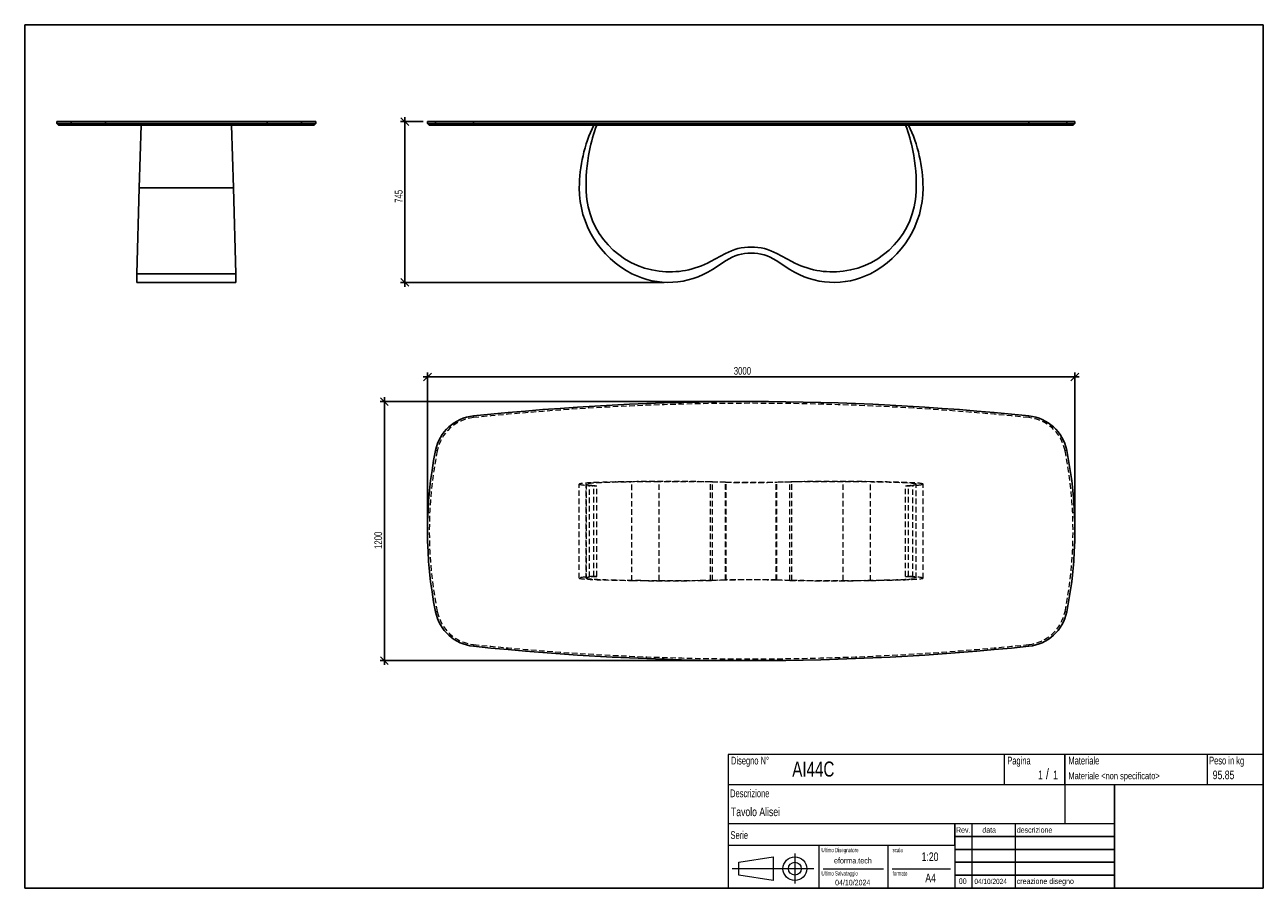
# Model space of a CAD drawing. Header units: millimetres. Extents: x 5 to 292, y 5 to 205.
import ezdxf

# ---------------------------------------------------------------- set-up
doc = ezdxf.new("R2010")
doc.units = ezdxf.units.MM
doc.linetypes.add('HIDDEN', pattern=[1.905, 1.27, -0.635])
doc.layers.add('FORMAT', color=7, linetype='Continuous')
doc.styles.add('SLDTEXTSTYLE0', font='TXT', dxfattribs={"width": 0.605})
doc.styles.add('SLDTEXTSTYLE1', font='TXT', dxfattribs={"width": 0.75})
doc.dimstyles.new('SLDDIMSTYLE0', dxfattribs={"dimtxt": 1.8, "dimasz": 1.8, "dimexe": 0, "dimexo": 0.0625, "dimgap": 0.45, "dimtad": 1, "dimlfac": 20, "dimrnd": 1e-09, "dimzin": 12, "dimdsep": 46, "dimtxsty": 'SLDTEXTSTYLE1', "dimblk1": 'OBLIQUE', "dimblk2": 'OBLIQUE', "dimsah": 1, "dimcen": 0.09, "dimadec": 0, "dimazin": 3, "dimtfac": 1, "dimtmove": 0, "dimatfit": 0, "dimldrblk": 'OBLIQUE', "dimfxl": 0, "dimfrac": 2, "dimtolj": 1, "dimtzin": 12, "dimarcsym": 0})

# ---------------------------------------------------------------- blocks, each defined once
blk = doc.blocks.new('_Oblique')
at = {"color": 0, "linetype": 'ByBlock', "lineweight": -2}
blk.add_line((-0.5, -0.5), (0.5, 0.5), dxfattribs=at)
blk = doc.blocks.new('_D')
at = {"layer": 'FORMAT', "color": 7}
for p, q in [((97.33, 182.57), (92.07, 182.57)), ((93.07, 182.57), (93.07, 183.57)), ((93.07, 145.32), (93.07, 182.57)), ((153.16, 145.32), (92.07, 145.32)), ((93.07, 145.32), (93.07, 144.32))]:
    blk.add_line(p, q, dxfattribs=at)
at = {"layer": 'FORMAT', "color": 7, "xscale": 1.8, "yscale": 1.8}
for p, rotation in [((93.07, 182.57), 270.0000000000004), ((93.07, 145.32), 90.0000000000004)]:
    blk.add_blockref('_Oblique', p, dxfattribs=dict(at, rotation=rotation))
at = {"layer": 'FORMAT', "color": 7, "insert": (90.75, 163.75), "char_height": 1.8, "attachment_point": 1, "rotation": 90, "style": 'SLDTEXTSTYLE1'}
blk.add_mtext('745', dxfattribs=at)
blk = doc.blocks.new('_D_1')
at = {"layer": 'FORMAT', "color": 7}
for p, q in [((98.33, 123.42), (97.33, 123.42)), ((98.33, 88.72), (98.33, 124.42)), ((98.33, 123.42), (248.33, 123.42)), ((248.33, 88.72), (248.33, 124.42)), ((248.33, 123.42), (249.33, 123.42))]:
    blk.add_line(p, q, dxfattribs=at)
at = {"layer": 'FORMAT', "color": 7, "xscale": 1.8, "yscale": 1.8}
blk.add_blockref('_Oblique', (98.33, 123.42, 17.48), dxfattribs=at)
at = {"layer": 'FORMAT', "color": 7, "xscale": 1.8, "yscale": 1.8, "rotation": 180.0000000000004}
blk.add_blockref('_Oblique', (248.33, 123.42, 17.48), dxfattribs=at)
at = {"layer": 'FORMAT', "color": 7, "insert": (169.3, 125.74), "char_height": 1.8, "attachment_point": 1, "style": 'SLDTEXTSTYLE1'}
blk.add_mtext('3000', dxfattribs=at)
blk = doc.blocks.new('_D_2')
at = {"layer": 'FORMAT', "color": 7}
for p, q in [((172.33, 117.72), (87.33, 117.72)), ((88.33, 117.72), (88.33, 118.72)), ((88.33, 57.72), (88.33, 117.72)), ((172.33, 57.72), (87.33, 57.72)), ((88.33, 57.72), (88.33, 56.72))]:
    blk.add_line(p, q, dxfattribs=at)
at = {"layer": 'FORMAT', "color": 7, "xscale": 1.8, "yscale": 1.8}
for p, rotation in [((88.33, 117.72, 17.48), 270.0000000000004), ((88.33, 57.72, 17.48), 90.0000000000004)]:
    blk.add_blockref('_Oblique', p, dxfattribs=dict(at, rotation=rotation))
at = {"layer": 'FORMAT', "color": 7, "insert": (86.01, 83.58), "char_height": 1.8, "attachment_point": 1, "rotation": 90, "style": 'SLDTEXTSTYLE1'}
blk.add_mtext('1200', dxfattribs=at)

msp = doc.modelspace()

# ---------------------------------------------------------------- linework, layer by layer
at = {"color": 7, "linetype": 'Continuous', "lineweight": 25}
for p, q in [((12.44366, 182.572), (12.44366, 182.172)), ((12.44366, 182.572), (15.76701, 182.572)), ((12.44366, 182.172), (12.84366, 181.772)), ((12.44366, 182.172), (15.76701, 182.172)), ((16.16488, 181.772), (12.84366, 181.772)), ((15.76701, 182.572), (15.76701, 182.172)), ((15.76701, 182.572), (23.74562, 182.572)), ((15.76701, 182.172), (23.74562, 182.172)), ((15.76701, 182.172), (16.16488, 181.772)), ((23.82435, 181.772), (16.16488, 181.772)), ((23.74562, 182.572), (23.74562, 182.172)), ((23.74562, 182.572), (61.1417, 182.572)), ((23.74562, 182.172), (61.1417, 182.172)), ((23.74562, 182.172), (23.82435, 181.772)), ((61.06297, 181.772), (23.82435, 181.772)), ((31.94366, 181.772), (31.5438, 167.197)), ((53.34352, 167.197), (52.94366, 181.772)), ((61.1417, 182.172), (61.06297, 181.772)), ((68.72244, 181.772), (61.06297, 181.772)), ((61.1417, 182.572), (61.1417, 182.172)), ((61.1417, 182.572), (69.12031, 182.572)), ((61.1417, 182.172), (69.12031, 182.172)), ((69.12031, 182.172), (68.72244, 181.772)), ((72.04366, 181.772), (68.72244, 181.772)), ((69.12031, 182.572), (69.12031, 182.172)), ((69.12031, 182.572), (72.44366, 182.572)), ((69.12031, 182.172), (72.44366, 182.172)), ((72.04366, 181.772), (72.44366, 182.172)), ((72.44366, 182.172), (72.44366, 182.572)), ((98.3346, 182.572), (98.3346, 182.172)), ((98.3346, 182.572), (100.19286, 182.572)), ((98.3346, 182.172), (98.7346, 181.772)), ((98.3346, 182.172), (100.19286, 182.172)), ((100.58503, 181.772), (98.7346, 181.772)), ((100.19286, 182.572), (100.19286, 182.172)), ((100.19286, 182.572), (108.96738, 182.572)), ((100.58503, 181.772), (100.19286, 182.172)), ((100.19286, 182.172), (108.96738, 182.172)), ((109.00857, 181.772), (100.58503, 181.772)), ((108.96738, 182.572), (108.96738, 182.172)), ((108.96738, 182.572), (237.70182, 182.572)), ((108.96738, 182.172), (237.70182, 182.172)), ((109.00857, 181.772), (108.96738, 182.172)), ((237.66062, 181.772), (109.00857, 181.772)), ((237.70182, 182.172), (237.66062, 181.772)), ((246.08416, 181.772), (237.66062, 181.772)), ((237.70182, 182.572), (237.70182, 182.172)), ((237.70182, 182.572), (246.47633, 182.572)), ((237.70182, 182.172), (246.47633, 182.172)), ((246.47633, 182.172), (246.08416, 181.772)), ((247.9346, 181.772), (246.08416, 181.772)), ((246.47633, 182.572), (246.47633, 182.172)), ((246.47633, 182.572), (248.3346, 182.572)), ((246.47633, 182.172), (248.3346, 182.172)), ((247.9346, 181.772), (248.3346, 182.172)), ((248.3346, 182.172), (248.3346, 182.572)), ((31.5438, 167.197), (30.99905, 147.341)), ((31.5438, 167.197), (53.34352, 167.197)), ((53.88827, 147.341), (53.34352, 167.197)), ((163.93473, 150.16333), (167.36712, 152.01501)), ((167.52452, 150.40237), (164.33666, 148.33414)), ((182.33253, 148.33414), (179.14467, 150.40237)), ((179.30207, 152.01501), (182.73446, 150.16333)), ((30.99905, 147.341), (30.94366, 145.322)), ((30.99905, 147.341), (53.88827, 147.341)), ((53.94366, 145.322), (53.88827, 147.341)), ((30.94366, 145.322), (53.94366, 145.322))]:
    msp.add_line(p, q, dxfattribs=at)
at = {"color": 7, "linetype": 'HIDDEN', "lineweight": 18}
for p, q in [((109.00857, 113.99887), (108.96738, 114.39674)), ((237.70182, 114.39674), (237.66062, 113.99887)), ((100.58503, 106.3394), (100.19286, 106.41813)), ((246.47633, 106.41813), (246.08416, 106.3394)), ((133.5096, 76.82023), (133.5096, 98.61995)), ((135.06494, 98.60458), (135.06494, 76.8356)), ((135.09054, 76.79606), (135.09054, 98.64411)), ((135.88258, 77.05798), (135.88258, 98.3822)), ((136.88507, 98.22009), (137.5355, 98.22009)), ((136.88507, 77.22009), (136.88507, 98.22009)), ((137.5355, 77.22009), (137.5355, 98.22009)), ((145.70805, 76.27548), (145.70805, 99.1647)), ((152.02149, 76.2914), (152.02149, 99.14878)), ((167.36712, 99.03647), (163.93473, 99.08727)), ((163.93473, 76.35291), (163.93473, 99.08727)), ((164.33666, 99.13745), (167.52452, 99.08071)), ((164.33666, 76.30273), (164.33666, 99.13745)), ((167.36712, 76.40371), (167.36712, 99.03647)), ((167.52452, 76.35947), (167.52452, 99.08071)), ((179.14467, 99.08071), (182.33253, 99.13745)), ((179.14467, 76.35947), (179.14467, 99.08071)), ((182.73446, 99.08727), (179.30207, 99.03647)), ((179.30207, 76.40371), (179.30207, 99.03647)), ((182.33253, 76.30273), (182.33253, 99.13745)), ((182.73446, 76.35291), (182.73446, 99.08727)), ((194.6477, 76.2914), (194.6477, 99.14878)), ((200.96114, 76.27548), (200.96114, 99.1647)), ((209.13369, 98.22009), (209.78412, 98.22009)), ((209.13369, 77.22009), (209.13369, 98.22009)), ((209.78412, 77.22009), (209.78412, 98.22009)), ((210.78661, 77.05798), (210.78661, 98.3822)), ((211.57866, 76.79606), (211.57866, 98.64411)), ((211.60425, 76.8356), (211.60425, 98.60458)), ((213.1596, 76.82023), (213.1596, 98.61995)), ((136.88507, 77.22009), (137.5355, 77.22009)), ((163.93473, 76.35291), (167.36712, 76.40371)), ((167.52452, 76.35947), (164.33666, 76.30273)), ((182.33253, 76.30273), (179.14467, 76.35947)), ((179.30207, 76.40371), (182.73446, 76.35291)), ((209.13369, 77.22009), (209.78412, 77.22009)), ((100.58503, 69.10078), (100.19286, 69.02205)), ((246.47633, 69.02205), (246.08416, 69.10078)), ((109.00857, 61.44131), (108.96738, 61.04344)), ((237.70182, 61.04344), (237.66062, 61.44131))]:
    msp.add_line(p, q, dxfattribs=at)
at = {"color": 7, "linetype": 'Continuous', "lineweight": 25}
for centre, radius, start, end in [((166.6641, 167.197), 33.1545, 153.9210986, 180), ((177.84996, 167.30919), 42.83022, 160.2645489, 168.4797704), ((168.81923, 167.30919), 42.83022, 11.5202296, 19.7354511), ((180.00509, 167.197), 33.1545, 0, 26.0789014), ((175.65105, 167.75737), 40.58611, 168.4797704, 182.0348018), ((171.01814, 167.75737), 40.58611, 357.9651982, 11.5202296), ((155.76909, 167.197), 22.25949, 180, 243.1286618), ((190.9001, 167.197), 22.25949, 296.8713382, 0), ((154.38426, 167.08518), 19.30904, 182.2821201, 262.9713298), ((192.28493, 167.08518), 19.30904, 277.0286702, 357.7178799), ((173.3346, 140.95329), 12.5687, 61.6544056, 118.3455944), ((173.3346, 141.447), 10.675, 57.0252441, 122.9747559), ((154.46269, 167.72132), 19.95, 262.9713298, 298.3455944), ((192.2065, 167.72132), 19.95, 241.6544056, 277.0286702), ((154.1596, 164.02057), 18.69858, 243.1286618, 302.9747559), ((192.5096, 164.02057), 18.69858, 237.0252441, 296.8713382), ((173.3346, -507.27991), 625, 84.08876688, 95.91123312), ((109.99725, 104.44992), 10, 95.9112331, 168.6488503), ((236.67194, 104.44992), 10, 11.3511497, 84.0887669), ((193.3346, 87.72009), 95, 168.6488503, 191.3511497), ((153.3346, 87.72009), 95, 348.6488503, 11.3511497), ((109.99725, 70.99026), 10, 191.3511497, 264.0887669), ((236.67194, 70.99026), 10, 275.9112331, 348.6488503), ((173.3346, 682.72009), 625, 264.08876688, 275.91123312)]:
    msp.add_arc(centre, radius, start, end, dxfattribs=at)
at = {"color": 7, "linetype": 'HIDDEN', "lineweight": 18}
for centre, radius, start, end in [((173.3346, -507.27991), 624.6, 84.08876688, 95.91123312), ((109.99725, 104.44992), 9.6, 95.9112331, 168.6488503), ((236.67194, 104.44992), 9.6, 11.3511497, 84.0887669), ((193.3346, 87.72009), 94.6, 168.6488503, 191.3511497), ((153.3346, 87.72009), 94.6, 348.6488503, 11.3511497), ((109.99725, 70.99026), 9.6, 191.3511497, 264.0887669), ((236.67194, 70.99026), 9.6, 275.9112331, 348.6488503), ((173.3346, 682.72009), 624.6, 264.08876688, 275.91123312)]:
    msp.add_arc(centre, radius, start, end, dxfattribs=at)
for centre, major_axis, start_param, end_param in [((155.76909, 98.61995), (22.25949, 0), 2.039789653, 3.141592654), ((166.6641, 98.61995), (33.1545, 0), 3.141592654, 3.596755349), ((175.65105, 98.60458), (40.58611, 0), 3.106078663, 3.342658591), ((154.38426, 98.62302), (19.30904, 0), 1.693469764, 3.101762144), ((177.84996, 98.61687), (42.83022, 0), 3.342658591, 3.486041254), ((154.1596, 98.7071), (18.69858, 0), 0.995278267, 2.039789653), ((154.46269, 98.60557), (19.95, 0), 1.076072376, 1.693469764), ((173.3346, 99.33994), (12.5687, 0), 4.21766503, 5.207112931), ((173.3346, 99.3264), (10.675, 0), 4.13687092, 5.28790704), ((192.5096, 98.7071), (18.69858, 0), 1.101803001, 2.146314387), ((192.2065, 98.60557), (19.95, 0), 1.448122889, 2.065520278), ((192.28493, 98.62302), (19.30904, 0), 0.03983051, 1.448122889), ((190.9001, 98.61995), (22.25949, 0), 0, 1.101803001), ((168.81923, 98.61687), (42.83022, 0), 5.938736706, 6.08211937), ((180.00509, 98.61995), (33.1545, 0), 5.828022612, 6.283185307), ((171.01814, 98.60458), (40.58611, 0), 6.08211937, 6.318699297), ((166.6641, 76.82023), (33.1545, 0), 2.686429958, 3.141592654), ((155.76909, 76.82023), (22.25949, 0), 3.141592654, 4.243395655), ((175.65105, 76.8356), (40.58611, 0), 2.940526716, 3.177106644), ((154.38426, 76.81716), (19.30904, 0), 3.181423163, 4.589715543), ((177.84996, 76.8233), (42.83022, 0), 2.797144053, 2.940526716), ((154.1596, 76.73308), (18.69858, 0), 4.243395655, 5.28790704), ((154.46269, 76.83461), (19.95, 0), 4.589715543, 5.207112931), ((173.3346, 76.10023), (12.5687, 0), 1.076072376, 2.065520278), ((173.3346, 76.11378), (10.675, 0), 0.995278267, 2.146314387), ((192.5096, 76.73308), (18.69858, 0), 4.13687092, 5.181382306), ((192.2065, 76.83461), (19.95, 0), 4.21766503, 4.835062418), ((192.28493, 76.81716), (19.30904, 0), 4.835062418, 6.243354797), ((190.9001, 76.82023), (22.25949, 0), 5.181382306, 6.283185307), ((168.81923, 76.8233), (42.83022, 0), 0.201065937, 0.344448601), ((180.00509, 76.82023), (33.1545, 0), 0, 0.455162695), ((171.01814, 76.8356), (40.58611, 0), 6.247671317, 6.484251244)]:
    msp.add_ellipse(centre, major_axis=major_axis, ratio=0.027434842, start_param=start_param, end_param=end_param, dxfattribs=at)
at = {"layer": 'FORMAT', "color": 251, "true_color": 0x484848}
for p, q in [((5, 205), (292, 205)), ((5, 205), (5, 5)), ((292, 205), (292, 5)), ((5, 5), (292, 5))]:
    msp.add_line(p, q, dxfattribs=at)
at = {"layer": 'FORMAT', "color": 251, "lineweight": 18, "true_color": 0x484848}
for p, q in [((292, 36), (168, 36)), ((168, 36), (168, 5)), ((232, 36), (232, 29)), ((279, 36), (279, 29)), ((168, 29), (292, 29)), ((168, 20), (246, 20)), ((224.5, 20), (224.5, 5)), ((234.5, 20), (234.5, 5)), ((246, 20), (257.5, 20)), ((168, 15), (220.5, 15)), ((189, 15), (189, 5)), ((205, 15), (205, 5)), ((220.5, 15), (220.5, 5)), ((170.45232, 11.02842), (178.45232, 12.27842)), ((178.45232, 12.27842), (178.45232, 6.77842)), ((183.46023, 13.04077), (183.46023, 6.06051)), ((187.88291, 9.52842), (168.89345, 9.52842)), ((170.45232, 8.02842), (170.45232, 11.02842)), ((190, 9.5), (204, 9.5)), ((206, 9.5), (219.5, 9.5)), ((178.45232, 6.77842), (170.45232, 8.02842))]:
    msp.add_line(p, q, dxfattribs=at)
at = {"layer": 'FORMAT', "color": 7}
for p, q in [((246, 29), (246, 36)), ((257.5, 20), (257.5, 29)), ((220.5, 15), (220.5, 20)), ((257.5, 5), (257.5, 20)), ((220.5, 17), (257.5, 17)), ((220.5, 14), (257.5, 14)), ((220.5, 11), (257.5, 11)), ((220.5, 8), (257.5, 8)), ((220.5, 5), (257.5, 5))]:
    msp.add_line(p, q, dxfattribs=at)
at = {"layer": 'FORMAT', "color": 7, "lineweight": 18}
msp.add_line((246, 29), (246, 20), dxfattribs=at)
at = {"layer": 'FORMAT', "color": 251, "lineweight": 18, "true_color": 0x484848}
for radius in [2.75, 1.5]:
    msp.add_circle((183.46023, 9.52842), radius, dxfattribs=at)

# ---------------------------------------------------------------- texts
at = {"color": 18, "linetype": 'Continuous', "lineweight": 0, "true_color": 0x060606, "insert": (280.29073, 32.24796), "char_height": 2, "attachment_point": 1, "style": 'SLDTEXTSTYLE1'}
msp.add_mtext('95.85', dxfattribs=at)
at = {"layer": 'FORMAT', "color": 18, "true_color": 0x060606}
for s, insert, char_height, attachment_point, style in [('Disegno N°', (168.65209, 35.46055), 1.8, 1, 'SLDTEXTSTYLE0'), ('Pagina', (232.68578, 35.4642), 1.8, 1, 'SLDTEXTSTYLE0'), ('Materiale', (246.84637, 35.4642), 1.8, 1, 'SLDTEXTSTYLE0'), ('Peso in kg', (279.45834, 35.4642), 1.8, 1, 'SLDTEXTSTYLE0'), ('AI44C', (182.85785, 34.35127), 3.5, 1, 'SLDTEXTSTYLE1'), ('1', (239.82456, 32.24796), 2, 1, 'SLDTEXTSTYLE1'), ('/', (241.64155, 32.74597), 2.5, 1, 'SLDTEXTSTYLE1'), ('1', (243.32047, 32.24796), 2, 1, 'SLDTEXTSTYLE1'), ('Materiale <non specificato>', (246.84637, 31.8349), 1.5875, 1, 'SLDTEXTSTYLE1'), ('Descrizione', (168.45959, 27.87301), 1.8, 1, 'SLDTEXTSTYLE0'), ('Tavolo Alisei', (168.65209, 23.69153), 2, 1, 'SLDTEXTSTYLE1'), ('Serie', (168.54671, 18.20074), 1.8, 1, 'SLDTEXTSTYLE0'), ('Rev.', (220.80434, 19.14061), 1.3, 1, 'SLDTEXTSTYLE1'), ('data', (226.90583, 19.14061), 1.3, 1, 'SLDTEXTSTYLE1'), ('descrizione', (234.88928, 19.14061), 1.3, 1, 'SLDTEXTSTYLE1'), ('Ultimo Disegnatore', (189.61829, 14.3444), 1, 1, 'SLDTEXTSTYLE0'), ('scala', (206.10636, 14.3444), 1, 1, 'SLDTEXTSTYLE0'), ('1:20', (212.8317, 13.28812), 2, 1, 'SLDTEXTSTYLE1'), ('Ultimo Salvataggio', (189.61829, 8.93841), 1, 1, 'SLDTEXTSTYLE0'), ('formato', (206.10636, 8.93841), 1, 1, 'SLDTEXTSTYLE0'), ('04/10/2024', (196.86819, 6.95548), 1.3, 2, 'SLDTEXTSTYLE1'), ('A4', (213.69281, 8.39825), 2, 1, 'SLDTEXTSTYLE1'), ('00', (221.45534, 7.2775), 1.3, 1, 'SLDTEXTSTYLE1'), ('04/10/2024', (225.06555, 7.1779), 1.2, 1, 'SLDTEXTSTYLE1'), ('creazione disegno', (234.88928, 7.2775), 1.3, 1, 'SLDTEXTSTYLE1')]:
    msp.add_mtext(s, dxfattribs=dict(at, insert=insert, char_height=char_height, attachment_point=attachment_point, style=style))
at = {"layer": 'FORMAT', "color": 18, "true_color": 0x020202, "insert": (196.90354, 12.06285), "char_height": 1.3229167, "attachment_point": 2, "style": 'SLDTEXTSTYLE1'}
msp.add_mtext('eforma.tech', dxfattribs=at)

# ---------------------------------------------------------------- dimensions: what is measured, and where the dimension line sits
at = {"layer": 'FORMAT', "color": 7}
for base, p1, p2, angle, picture, middle in [((93.07097, 182.572), (154.1596, 145.322), (98.3346, 182.572), 90, '_D', (93.07097, 165.74075)), ((248.3346, 123.41627), (98.3346, 87.72009), (248.3346, 87.72009), 0, '_D_1', (171.95922, 123.41627)), ((88.3346, 117.72009), (173.3346, 57.72009), (173.3346, 117.72009), 90, '_D_2', (88.3346, 86.24457))]:
    dim = msp.add_linear_dim(base=base, p1=p1, p2=p2, angle=angle, dimstyle='SLDDIMSTYLE0', dxfattribs=at)
    dim.commit()
    dim.dimension.update_dxf_attribs({"geometry": picture, "text_midpoint": middle, "dimtype": 160})

doc.saveas('drawing.dxf')
